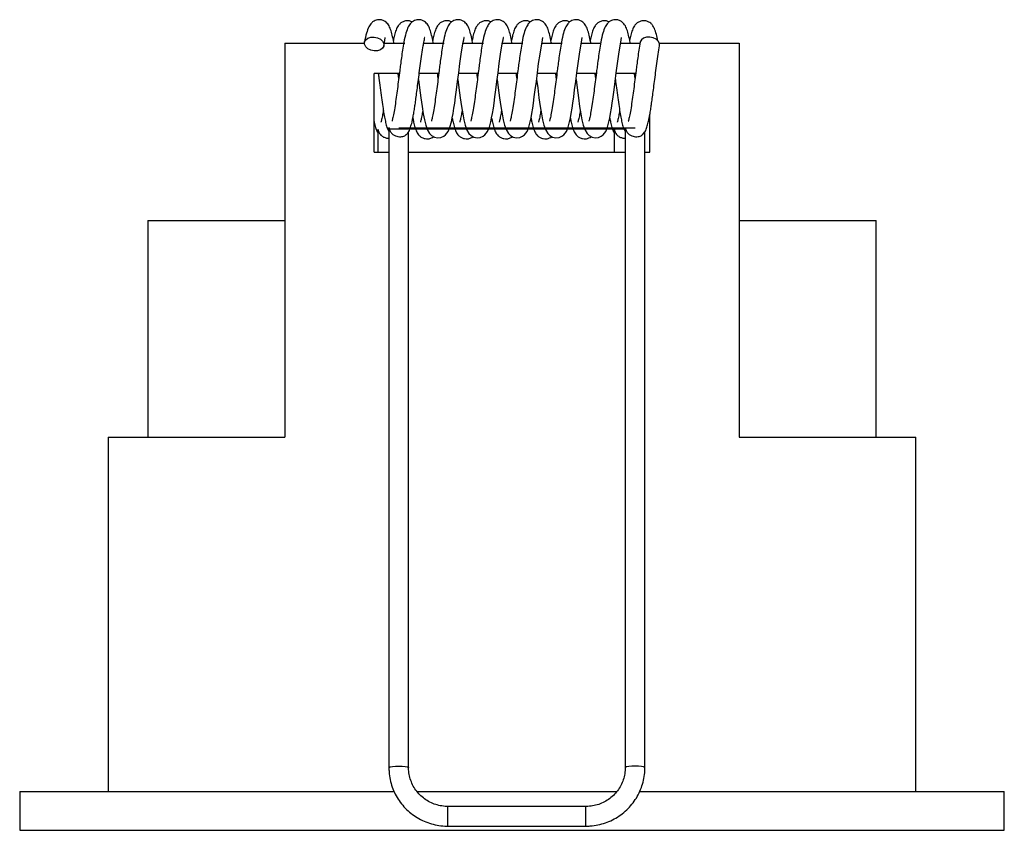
# Paper-space layout '_Posterior' of a CAD drawing. Header units: millimetres. Extents: x 61.9 to 111.9, y -9.4 to 31.7.
import ezdxf

# ---------------------------------------------------------------- set-up
doc = ezdxf.new("R2010")
doc.units = ezdxf.units.MM

psp = doc.layouts.new('_Posterior')

# ---------------------------------------------------------------- linework, layer by layer
at = {"color": 7, "linetype": 'Continuous', "lineweight": 25}
for p, q in [((75.401, 30.543), (75.401, 10.543)), ((75.401, 30.543), (79.445, 30.543)), ((79.418, 30.543), (79.448, 30.592)), ((80.446, 30.543), (81.491, 30.543)), ((82.449, 30.543), (83.493, 30.543)), ((84.452, 30.543), (85.491, 30.543)), ((86.455, 30.543), (87.494, 30.543)), ((88.457, 30.543), (89.495, 30.543)), ((90.46, 30.543), (91.444, 30.543)), ((92.461, 30.543), (93.447, 30.543)), ((94.425, 30.543), (98.481, 30.543)), ((98.481, 30.543), (98.481, 10.543)), ((81.221, 29.009), (79.941, 29.009)), ((79.941, 25.009), (79.941, 29.009)), ((83.221, 29.009), (82.223, 29.009)), ((85.22, 29.009), (84.226, 29.009)), ((87.221, 29.009), (86.229, 29.009)), ((89.223, 29.009), (88.231, 29.009)), ((91.226, 29.009), (90.233, 29.009)), ((93.229, 29.009), (92.234, 29.009)), ((93.941, 25.009), (93.941, 26.932)), ((80.131, 26.113), (80.131, 25.009)), ((80.69, 26.192), (80.69, -6.252)), ((80.697, 26.255), (80.692, 26.248)), ((81.69, -6.252), (81.69, 26.052)), ((92.131, 26.113), (92.131, 25.009)), ((92.69, 26.191), (92.69, -6.252)), ((92.692, 26.248), (92.697, 26.255)), ((93.69, -6.252), (93.69, 26.052)), ((79.941, 25.009), (80.69, 25.009)), ((81.69, 25.009), (92.69, 25.009)), ((93.69, 25.009), (93.941, 25.009)), ((68.441, 21.543), (68.441, 10.543)), ((68.441, 21.543), (75.401, 21.543)), ((98.481, 21.543), (105.441, 21.543)), ((105.441, 10.543), (105.441, 21.543)), ((66.441, 10.543), (66.441, -7.457)), ((66.441, 10.543), (75.401, 10.543)), ((98.481, 10.543), (107.441, 10.543)), ((107.441, -7.457), (107.441, 10.543)), ((61.941, -7.457), (61.941, -9.433)), ((61.941, -7.457), (80.949, -7.457)), ((82.111, -7.457), (92.268, -7.457)), ((93.433, -7.457), (111.941, -7.457)), ((111.941, -9.433), (111.941, -7.457)), ((90.69, -8.221), (83.69, -8.221)), ((83.69, -9.221), (83.69, -8.221)), ((90.69, -9.221), (90.69, -8.221)), ((61.941, -9.433), (111.941, -9.433)), ((83.69, -9.221), (90.69, -9.221))]:
    psp.add_line(p, q, dxfattribs=at)
at = {"color": 7, "linetype": 'Continuous'}
for p, q in [((92.631, 26.189), (80.631, 26.189)), ((81.19, 26.242), (93.19, 26.242))]:
    psp.add_line(p, q, dxfattribs=at)
at = {"color": 7, "linetype": 'Continuous', "lineweight": 25, "flags": 128}
for points in [[(79.941, 30.863), (80.111, 30.826), (80.26, 30.752), (80.371, 30.647), (80.429, 30.527), (80.429, 30.404), (80.371, 30.294), (80.26, 30.21), (80.111, 30.162), (79.941, 30.156), (79.771, 30.192), (79.622, 30.267), (79.511, 30.371), (79.453, 30.492), (79.453, 30.615), (79.511, 30.725), (79.622, 30.809), (79.771, 30.857), (79.941, 30.863)], [(82.192, 28.71), (82.245, 28.285), (82.311, 27.781), (82.377, 27.331), (82.437, 26.956), (82.494, 26.653), (82.558, 26.389), (82.638, 26.158), (82.755, 25.957), (82.861, 25.854), (83.005, 25.775), (83.165, 25.742), (83.331, 25.76), (83.474, 25.821), (83.568, 25.893), (83.704, 26.07), (83.792, 26.284), (83.863, 26.546), (83.907, 26.751), (83.95, 26.979), (83.994, 27.251), (84.032, 27.509), (84.074, 27.817), (84.123, 28.183), (84.177, 28.597), (84.234, 29.046), (84.295, 29.515), (84.363, 29.988), (84.433, 30.421), (84.433, 30.421), (84.466, 30.602), (84.489, 30.726), (84.507, 30.84), (84.499, 30.843)], [(84.192, 28.71), (84.245, 28.285), (84.311, 27.781), (84.377, 27.331), (84.437, 26.956), (84.494, 26.653), (84.558, 26.389), (84.638, 26.158), (84.755, 25.957), (84.861, 25.854), (85.005, 25.775), (85.165, 25.742), (85.331, 25.76), (85.474, 25.821), (85.568, 25.893), (85.704, 26.07), (85.792, 26.284), (85.863, 26.546), (85.907, 26.751), (85.95, 26.979), (85.994, 27.251), (86.032, 27.509), (86.074, 27.817), (86.123, 28.183), (86.177, 28.597), (86.234, 29.046), (86.295, 29.515), (86.363, 29.988), (86.433, 30.421), (86.433, 30.421), (86.466, 30.602), (86.489, 30.726), (86.507, 30.84), (86.499, 30.843)], [(86.192, 28.71), (86.245, 28.285), (86.311, 27.781), (86.377, 27.331), (86.437, 26.956), (86.494, 26.653), (86.558, 26.389), (86.638, 26.158), (86.755, 25.957), (86.861, 25.854), (87.005, 25.775), (87.165, 25.742), (87.331, 25.76), (87.474, 25.821), (87.568, 25.893), (87.704, 26.07), (87.792, 26.284), (87.863, 26.546), (87.907, 26.751), (87.95, 26.979), (87.994, 27.251), (88.032, 27.509), (88.074, 27.817), (88.123, 28.183), (88.177, 28.597), (88.234, 29.046), (88.295, 29.515), (88.363, 29.988), (88.433, 30.421), (88.433, 30.421), (88.466, 30.602), (88.489, 30.726), (88.507, 30.84), (88.499, 30.843)], [(88.192, 28.71), (88.245, 28.285), (88.311, 27.781), (88.377, 27.331), (88.437, 26.956), (88.494, 26.653), (88.558, 26.389), (88.638, 26.158), (88.755, 25.957), (88.861, 25.854), (89.005, 25.775), (89.165, 25.742), (89.331, 25.76), (89.474, 25.821), (89.568, 25.893), (89.704, 26.07), (89.792, 26.284), (89.863, 26.546), (89.907, 26.751), (89.95, 26.979), (89.994, 27.251), (90.032, 27.509), (90.074, 27.817), (90.123, 28.183), (90.177, 28.597), (90.234, 29.046), (90.295, 29.515), (90.363, 29.988), (90.433, 30.421), (90.433, 30.421), (90.466, 30.602), (90.489, 30.726), (90.507, 30.84), (90.499, 30.843)], [(90.192, 28.71), (90.245, 28.285), (90.311, 27.781), (90.377, 27.331), (90.437, 26.956), (90.494, 26.653), (90.558, 26.389), (90.638, 26.158), (90.755, 25.957), (90.861, 25.854), (91.005, 25.775), (91.165, 25.742), (91.331, 25.76), (91.474, 25.821), (91.568, 25.893), (91.704, 26.07), (91.792, 26.284), (91.863, 26.546), (91.907, 26.751), (91.95, 26.979), (91.994, 27.251), (92.032, 27.509), (92.074, 27.817), (92.123, 28.183), (92.177, 28.597), (92.234, 29.046), (92.295, 29.515), (92.363, 29.988), (92.433, 30.421), (92.433, 30.421), (92.466, 30.602), (92.489, 30.726), (92.507, 30.84), (92.499, 30.843)], [(93.941, 30.863), (93.771, 30.857), (93.622, 30.809), (93.511, 30.725), (93.453, 30.615), (93.449, 30.598)], [(94.433, 30.42), (94.429, 30.527), (94.371, 30.647), (94.26, 30.752), (94.111, 30.826), (93.941, 30.863)], [(80.69, -6.252), (80.698, -6.238), (80.757, -6.213), (80.869, -6.192), (81.019, -6.178), (81.19, -6.174), (81.361, -6.178), (81.511, -6.192), (81.623, -6.213), (81.682, -6.238), (81.69, -6.252)], [(93.69, -6.252), (93.682, -6.238), (93.623, -6.213), (93.511, -6.192), (93.361, -6.178), (93.19, -6.174), (93.019, -6.178), (92.869, -6.192), (92.757, -6.213), (92.698, -6.238), (92.69, -6.252)]]:
    psp.add_lwpolyline(points, dxfattribs=at)
at = {"color": 7, "linetype": 'Continuous', "lineweight": 25}
for points, knots in [([(80.942, 30.543), (80.94, 30.556), (80.915, 30.714), (80.862, 30.955), (80.782, 31.252), (80.7, 31.436), (80.594, 31.57), (80.497, 31.654), (80.353, 31.726), (80.192, 31.75), (80.035, 31.725), (79.909, 31.668), (79.788, 31.563), (79.662, 31.369), (79.542, 31.058), (79.481, 30.758), (79.449, 30.598)], [0, 0, 0, 0, 0.0101943, 0.1257294, 0.2377284, 0.3411898, 0.3845173, 0.4226137, 0.4647495, 0.5101751, 0.5480268, 0.5925216, 0.6607857, 0.7532333, 0.86788, 1, 1, 1, 1]), ([(81.877, 31.628), (81.833, 31.647), (81.736, 31.69), (81.566, 31.694), (81.402, 31.648), (81.259, 31.553), (81.128, 31.398), (81.051, 31.226), (80.973, 30.97), (80.934, 30.778), (80.915, 30.685)], [0, 0, 0, 0, 0.0719393, 0.1609352, 0.2551116, 0.3526784, 0.449209, 0.6387041, 0.8243227, 1, 1, 1, 1]), ([(82.942, 30.543), (82.94, 30.556), (82.915, 30.714), (82.862, 30.955), (82.782, 31.252), (82.7, 31.436), (82.594, 31.57), (82.497, 31.654), (82.353, 31.726), (82.192, 31.75), (82.035, 31.725), (81.909, 31.668), (81.788, 31.563), (81.662, 31.369), (81.542, 31.058), (81.481, 30.758), (81.449, 30.598)], [0, 0, 0, 0, 0.010194, 0.125729, 0.237728, 0.34119, 0.384517, 0.422614, 0.46475, 0.510175, 0.548027, 0.592522, 0.660786, 0.753233, 0.86788, 1, 1, 1, 1]), ([(83.877, 31.628), (83.833, 31.647), (83.736, 31.69), (83.566, 31.694), (83.402, 31.648), (83.259, 31.553), (83.128, 31.398), (83.051, 31.226), (82.973, 30.97), (82.934, 30.778), (82.915, 30.685)], [0, 0, 0, 0, 0.071939, 0.160935, 0.255112, 0.352678, 0.449209, 0.638704, 0.824323, 1, 1, 1, 1]), ([(84.942, 30.543), (84.94, 30.556), (84.915, 30.714), (84.862, 30.955), (84.782, 31.252), (84.7, 31.436), (84.594, 31.57), (84.497, 31.654), (84.353, 31.726), (84.192, 31.75), (84.035, 31.725), (83.909, 31.668), (83.788, 31.563), (83.662, 31.369), (83.542, 31.058), (83.481, 30.758), (83.449, 30.598)], [0, 0, 0, 0, 0.010194, 0.125729, 0.237728, 0.34119, 0.384517, 0.422614, 0.46475, 0.510175, 0.548027, 0.592522, 0.660786, 0.753233, 0.86788, 1, 1, 1, 1]), ([(85.877, 31.628), (85.833, 31.647), (85.736, 31.69), (85.566, 31.694), (85.402, 31.648), (85.259, 31.553), (85.128, 31.398), (85.051, 31.226), (84.973, 30.97), (84.934, 30.778), (84.915, 30.685)], [0, 0, 0, 0, 0.071939, 0.160935, 0.255112, 0.352678, 0.449209, 0.638704, 0.824323, 1, 1, 1, 1]), ([(86.942, 30.543), (86.94, 30.556), (86.915, 30.714), (86.862, 30.955), (86.782, 31.252), (86.7, 31.436), (86.594, 31.57), (86.497, 31.654), (86.353, 31.726), (86.192, 31.75), (86.035, 31.725), (85.909, 31.668), (85.788, 31.563), (85.662, 31.369), (85.542, 31.058), (85.481, 30.758), (85.449, 30.598)], [0, 0, 0, 0, 0.010194, 0.125729, 0.237728, 0.34119, 0.384517, 0.422614, 0.46475, 0.510175, 0.548027, 0.592522, 0.660786, 0.753233, 0.86788, 1, 1, 1, 1]), ([(87.877, 31.628), (87.833, 31.647), (87.736, 31.69), (87.566, 31.694), (87.402, 31.648), (87.259, 31.553), (87.128, 31.398), (87.051, 31.226), (86.973, 30.97), (86.934, 30.778), (86.915, 30.685)], [0, 0, 0, 0, 0.071939, 0.160935, 0.255112, 0.352678, 0.449209, 0.638704, 0.824323, 1, 1, 1, 1]), ([(88.942, 30.543), (88.94, 30.556), (88.915, 30.714), (88.862, 30.955), (88.782, 31.252), (88.7, 31.436), (88.594, 31.57), (88.497, 31.654), (88.353, 31.726), (88.192, 31.75), (88.035, 31.725), (87.909, 31.668), (87.788, 31.563), (87.662, 31.369), (87.542, 31.058), (87.481, 30.758), (87.449, 30.598)], [0, 0, 0, 0, 0.010194, 0.125729, 0.237728, 0.34119, 0.384517, 0.422614, 0.46475, 0.510175, 0.548027, 0.592522, 0.660786, 0.753233, 0.86788, 1, 1, 1, 1]), ([(89.877, 31.628), (89.833, 31.647), (89.736, 31.69), (89.566, 31.694), (89.402, 31.648), (89.259, 31.553), (89.128, 31.398), (89.051, 31.226), (88.973, 30.97), (88.934, 30.778), (88.915, 30.685)], [0, 0, 0, 0, 0.071939, 0.160935, 0.255112, 0.352678, 0.449209, 0.638704, 0.824323, 1, 1, 1, 1]), ([(90.942, 30.543), (90.94, 30.556), (90.915, 30.714), (90.862, 30.955), (90.782, 31.252), (90.7, 31.436), (90.594, 31.57), (90.497, 31.654), (90.353, 31.726), (90.192, 31.75), (90.035, 31.725), (89.909, 31.668), (89.788, 31.563), (89.662, 31.369), (89.542, 31.058), (89.481, 30.758), (89.449, 30.598)], [0, 0, 0, 0, 0.010194, 0.125729, 0.237728, 0.34119, 0.384517, 0.422614, 0.46475, 0.510175, 0.548027, 0.592522, 0.660786, 0.753233, 0.86788, 1, 1, 1, 1]), ([(91.877, 31.628), (91.833, 31.647), (91.736, 31.69), (91.566, 31.694), (91.402, 31.648), (91.259, 31.553), (91.128, 31.398), (91.051, 31.226), (90.973, 30.97), (90.934, 30.778), (90.915, 30.685)], [0, 0, 0, 0, 0.071939, 0.160935, 0.255112, 0.352678, 0.449209, 0.638704, 0.824323, 1, 1, 1, 1]), ([(92.942, 30.543), (92.94, 30.556), (92.915, 30.714), (92.862, 30.955), (92.782, 31.252), (92.7, 31.436), (92.594, 31.57), (92.497, 31.654), (92.353, 31.726), (92.192, 31.75), (92.035, 31.725), (91.909, 31.668), (91.788, 31.563), (91.662, 31.369), (91.542, 31.058), (91.481, 30.758), (91.449, 30.598)], [0, 0, 0, 0, 0.010194, 0.125729, 0.237728, 0.34119, 0.384517, 0.422614, 0.46475, 0.510175, 0.548027, 0.592522, 0.660786, 0.753233, 0.86788, 1, 1, 1, 1]), ([(94.345, 30.669), (94.322, 30.782), (94.274, 31.025), (94.185, 31.275), (94.088, 31.45), (94.007, 31.544), (93.892, 31.629), (93.739, 31.688), (93.567, 31.695), (93.402, 31.648), (93.259, 31.553), (93.128, 31.397), (93.051, 31.226), (92.973, 30.97), (92.934, 30.778), (92.915, 30.685)], [0, 0, 0, 0, 0.106971, 0.229749, 0.323053, 0.385293, 0.423692, 0.469522, 0.520392, 0.574223, 0.629992, 0.685169, 0.793484, 0.899583, 1, 1, 1, 1]), ([(80.433, 30.421), (80.445, 30.485), (80.466, 30.605), (80.494, 30.754), (80.516, 30.842), (80.502, 30.843), (80.499, 30.843)], [0, 0, 0, 0, 0.270895, 0.510581, 0.893131, 1, 1, 1, 1]), ([(81.449, 30.598), (81.427, 30.469), (81.387, 30.227), (81.329, 29.83), (81.28, 29.476), (81.233, 29.103), (81.182, 28.694), (81.121, 28.233), (81.061, 27.784), (81.001, 27.355), (80.935, 26.975), (80.885, 26.745), (80.861, 26.639), (80.844, 26.59), (80.85, 26.593), (80.851, 26.594)], [0, 0, 0, 0, 0.100042, 0.187076, 0.259814, 0.318042, 0.408894, 0.498366, 0.588671, 0.684604, 0.787617, 0.88845, 0.936974, 0.984431, 1, 1, 1, 1]), ([(82.433, 30.421), (82.445, 30.485), (82.466, 30.605), (82.494, 30.754), (82.516, 30.842), (82.502, 30.843), (82.499, 30.843)], [0, 0, 0, 0, 0.270895, 0.510581, 0.893131, 1, 1, 1, 1]), ([(83.449, 30.598), (83.427, 30.469), (83.387, 30.227), (83.329, 29.83), (83.28, 29.476), (83.233, 29.103), (83.182, 28.694), (83.121, 28.233), (83.061, 27.784), (83.001, 27.355), (82.935, 26.975), (82.885, 26.745), (82.861, 26.639), (82.844, 26.59), (82.85, 26.593), (82.851, 26.594)], [0, 0, 0, 0, 0.100042, 0.187076, 0.259814, 0.318042, 0.408894, 0.498366, 0.588671, 0.684604, 0.787617, 0.88845, 0.936974, 0.984431, 1, 1, 1, 1]), ([(85.449, 30.598), (85.427, 30.469), (85.387, 30.227), (85.329, 29.83), (85.28, 29.476), (85.233, 29.103), (85.182, 28.694), (85.121, 28.233), (85.061, 27.784), (85.001, 27.355), (84.935, 26.975), (84.885, 26.745), (84.861, 26.639), (84.844, 26.59), (84.85, 26.593), (84.851, 26.594)], [0, 0, 0, 0, 0.100042, 0.187076, 0.259814, 0.318042, 0.408894, 0.498366, 0.588671, 0.684604, 0.787617, 0.88845, 0.936974, 0.984431, 1, 1, 1, 1]), ([(87.449, 30.598), (87.427, 30.469), (87.387, 30.227), (87.329, 29.83), (87.28, 29.476), (87.233, 29.103), (87.182, 28.694), (87.121, 28.233), (87.061, 27.784), (87.001, 27.355), (86.935, 26.975), (86.885, 26.745), (86.861, 26.639), (86.844, 26.59), (86.85, 26.593), (86.851, 26.594)], [0, 0, 0, 0, 0.100042, 0.187076, 0.259814, 0.318042, 0.408894, 0.498366, 0.588671, 0.684604, 0.787617, 0.88845, 0.936974, 0.984431, 1, 1, 1, 1]), ([(89.449, 30.598), (89.427, 30.469), (89.387, 30.227), (89.329, 29.83), (89.28, 29.476), (89.233, 29.103), (89.182, 28.694), (89.121, 28.233), (89.061, 27.784), (89.001, 27.355), (88.935, 26.975), (88.885, 26.745), (88.861, 26.639), (88.844, 26.59), (88.85, 26.593), (88.851, 26.594)], [0, 0, 0, 0, 0.100042, 0.187076, 0.259814, 0.318042, 0.408894, 0.498366, 0.588671, 0.684604, 0.787617, 0.88845, 0.936974, 0.984431, 1, 1, 1, 1]), ([(91.449, 30.598), (91.427, 30.469), (91.387, 30.227), (91.329, 29.83), (91.28, 29.476), (91.233, 29.103), (91.182, 28.694), (91.121, 28.233), (91.061, 27.784), (91.001, 27.355), (90.935, 26.975), (90.885, 26.745), (90.861, 26.639), (90.844, 26.59), (90.85, 26.593), (90.851, 26.594)], [0, 0, 0, 0, 0.100042, 0.187076, 0.259814, 0.318042, 0.408894, 0.498366, 0.588671, 0.684604, 0.787617, 0.88845, 0.936974, 0.984431, 1, 1, 1, 1]), ([(93.449, 30.598), (93.427, 30.469), (93.387, 30.227), (93.329, 29.83), (93.28, 29.476), (93.233, 29.103), (93.182, 28.694), (93.121, 28.233), (93.061, 27.784), (93.001, 27.355), (92.935, 26.975), (92.885, 26.745), (92.861, 26.639), (92.844, 26.59), (92.85, 26.593), (92.851, 26.594)], [0, 0, 0, 0, 0.100042, 0.187076, 0.259814, 0.318042, 0.408894, 0.498366, 0.588671, 0.684604, 0.787617, 0.88845, 0.936974, 0.984431, 1, 1, 1, 1]), ([(81.575, 25.902), (81.622, 25.958), (81.727, 26.084), (81.793, 26.276), (81.857, 26.51), (81.908, 26.748), (81.951, 26.982), (81.993, 27.235), (82.034, 27.517), (82.076, 27.828), (82.125, 28.193), (82.179, 28.608), (82.236, 29.06), (82.296, 29.533), (82.365, 30.01), (82.41, 30.282), (82.433, 30.421)], [0, 0, 0, 0, 0.063993, 0.1424, 0.222439, 0.276992, 0.332369, 0.392558, 0.445075, 0.504244, 0.57095, 0.64451, 0.723696, 0.809133, 0.901984, 1, 1, 1, 1]), ([(93.575, 25.902), (93.622, 25.958), (93.727, 26.084), (93.793, 26.276), (93.857, 26.51), (93.908, 26.748), (93.951, 26.982), (93.993, 27.235), (94.034, 27.517), (94.076, 27.828), (94.125, 28.193), (94.179, 28.608), (94.236, 29.06), (94.296, 29.533), (94.365, 30.01), (94.41, 30.282), (94.433, 30.421)], [0, 0, 0, 0, 0.063992, 0.142399, 0.222439, 0.276991, 0.332369, 0.392557, 0.445075, 0.504244, 0.57095, 0.64451, 0.723696, 0.809133, 0.901984, 1, 1, 1, 1]), ([(80.153, 29.009), (80.163, 28.933), (80.194, 28.693), (80.246, 28.274), (80.31, 27.782), (80.375, 27.334), (80.436, 26.956), (80.491, 26.648), (80.558, 26.383), (80.613, 26.193), (80.672, 26.098), (80.69, 26.069)], [0, 0, 0, 0, 0.062625, 0.197104, 0.33827, 0.473776, 0.59982, 0.716743, 0.832347, 0.94845, 1, 1, 1, 1]), ([(81.192, 28.774), (81.191, 28.778), (81.181, 28.856), (81.171, 28.934), (81.161, 29.009)], [0, 0, 0, 0, 0.048064, 1, 1, 1, 1]), ([(83.192, 28.774), (83.191, 28.778), (83.181, 28.856), (83.171, 28.934), (83.161, 29.009)], [0, 0, 0, 0, 0.048064, 1, 1, 1, 1]), ([(85.192, 28.774), (85.191, 28.778), (85.181, 28.856), (85.171, 28.934), (85.161, 29.009)], [0, 0, 0, 0, 0.0480642, 1, 1, 1, 1]), ([(87.192, 28.774), (87.191, 28.778), (87.181, 28.856), (87.171, 28.934), (87.161, 29.009)], [0, 0, 0, 0, 0.048064, 1, 1, 1, 1]), ([(89.192, 28.774), (89.191, 28.778), (89.181, 28.856), (89.171, 28.934), (89.161, 29.009)], [0, 0, 0, 0, 0.0480642, 1, 1, 1, 1]), ([(91.192, 28.774), (91.191, 28.778), (91.181, 28.856), (91.171, 28.934), (91.161, 29.009)], [0, 0, 0, 0, 0.048064, 1, 1, 1, 1]), ([(93.192, 28.774), (93.191, 28.778), (93.181, 28.856), (93.171, 28.934), (93.161, 29.009)], [0, 0, 0, 0, 0.048064, 1, 1, 1, 1]), ([(92.192, 28.71), (92.209, 28.568), (92.249, 28.251), (92.31, 27.782), (92.375, 27.334), (92.436, 26.956), (92.491, 26.648), (92.558, 26.383), (92.613, 26.193), (92.672, 26.098), (92.69, 26.069)], [0, 0, 0, 0, 0.1256771, 0.279402, 0.426962, 0.5642193, 0.6915441, 0.8174322, 0.9438638, 1, 1, 1, 1]), ([(80.408, 27.134), (80.392, 27.04), (80.355, 26.819), (80.316, 26.65), (80.288, 26.555), (80.288, 26.544), (80.288, 26.54)], [0, 0, 0, 0, 0.285939, 0.665715, 0.851324, 1, 1, 1, 1]), ([(82.408, 27.134), (82.392, 27.04), (82.355, 26.819), (82.316, 26.65), (82.288, 26.555), (82.288, 26.544), (82.288, 26.54)], [0, 0, 0, 0, 0.2859394, 0.6657152, 0.8513242, 1, 1, 1, 1]), ([(84.408, 27.134), (84.392, 27.04), (84.355, 26.819), (84.316, 26.65), (84.288, 26.555), (84.288, 26.544), (84.288, 26.54)], [0, 0, 0, 0, 0.285939, 0.665715, 0.851324, 1, 1, 1, 1]), ([(86.408, 27.134), (86.392, 27.04), (86.355, 26.819), (86.316, 26.65), (86.288, 26.555), (86.288, 26.544), (86.288, 26.54)], [0, 0, 0, 0, 0.285939, 0.665715, 0.851324, 1, 1, 1, 1]), ([(88.408, 27.134), (88.392, 27.04), (88.355, 26.819), (88.316, 26.65), (88.288, 26.555), (88.288, 26.544), (88.288, 26.54)], [0, 0, 0, 0, 0.285939, 0.665715, 0.851324, 1, 1, 1, 1]), ([(90.408, 27.134), (90.392, 27.04), (90.355, 26.819), (90.316, 26.65), (90.288, 26.555), (90.288, 26.544), (90.288, 26.54)], [0, 0, 0, 0, 0.285939, 0.665715, 0.851324, 1, 1, 1, 1]), ([(92.408, 27.134), (92.392, 27.04), (92.355, 26.819), (92.316, 26.65), (92.288, 26.555), (92.288, 26.544), (92.288, 26.54)], [0, 0, 0, 0, 0.285939, 0.665715, 0.851324, 1, 1, 1, 1]), ([(79.941, 26.569), (79.943, 26.559), (79.965, 26.447), (80.017, 26.271), (80.06, 26.104), (80.121, 26.023), (80.131, 26.009)], [0, 0, 0, 0, 0.042339, 0.484385, 0.909474, 1, 1, 1, 1]), ([(81.906, 26.745), (81.919, 26.675), (81.953, 26.501), (82.012, 26.269), (82.093, 26.05), (82.197, 25.88), (82.365, 25.749), (82.521, 25.692), (82.685, 25.683), (82.848, 25.725), (82.924, 25.777), (82.958, 25.8)], [0, 0, 0, 0, 0.113413, 0.282873, 0.445832, 0.607829, 0.692998, 0.777832, 0.857679, 0.936126, 1, 1, 1, 1]), ([(83.906, 26.745), (83.919, 26.675), (83.953, 26.501), (84.012, 26.269), (84.093, 26.05), (84.197, 25.88), (84.365, 25.749), (84.521, 25.692), (84.685, 25.683), (84.848, 25.725), (84.924, 25.777), (84.958, 25.8)], [0, 0, 0, 0, 0.113413, 0.282873, 0.445832, 0.607829, 0.692998, 0.777832, 0.857679, 0.936126, 1, 1, 1, 1]), ([(85.906, 26.745), (85.919, 26.675), (85.953, 26.501), (86.012, 26.269), (86.093, 26.05), (86.197, 25.88), (86.365, 25.749), (86.521, 25.692), (86.685, 25.683), (86.848, 25.725), (86.924, 25.777), (86.958, 25.8)], [0, 0, 0, 0, 0.113413, 0.282873, 0.445832, 0.607829, 0.692998, 0.777832, 0.857679, 0.936126, 1, 1, 1, 1]), ([(87.906, 26.745), (87.919, 26.675), (87.953, 26.501), (88.012, 26.269), (88.093, 26.05), (88.197, 25.88), (88.365, 25.749), (88.521, 25.692), (88.685, 25.683), (88.848, 25.725), (88.924, 25.777), (88.958, 25.8)], [0, 0, 0, 0, 0.113413, 0.282873, 0.445832, 0.607829, 0.692998, 0.777832, 0.857679, 0.936126, 1, 1, 1, 1]), ([(89.906, 26.745), (89.919, 26.675), (89.953, 26.501), (90.012, 26.269), (90.093, 26.05), (90.197, 25.88), (90.365, 25.749), (90.521, 25.692), (90.685, 25.683), (90.848, 25.725), (90.924, 25.777), (90.958, 25.8)], [0, 0, 0, 0, 0.113413, 0.282873, 0.445832, 0.607829, 0.692998, 0.777832, 0.857679, 0.936126, 1, 1, 1, 1]), ([(91.906, 26.745), (91.919, 26.675), (91.952, 26.501), (92.017, 26.27), (92.06, 26.105), (92.121, 26.023), (92.131, 26.009)], [0, 0, 0, 0, 0.236014, 0.588662, 0.927781, 1, 1, 1, 1]), ([(80.131, 26.113), (80.131, 26.118), (80.131, 26.129), (80.132, 26.144), (80.134, 26.156), (80.135, 26.159), (80.136, 26.157), (80.14, 26.143), (80.156, 26.071), (80.21, 25.953), (80.334, 25.825), (80.488, 25.748), (80.611, 25.716), (80.677, 25.723), (80.69, 25.724)], [0, 0, 0, 0, 0.025926, 0.05513, 0.079359, 0.089174, 0.097294, 0.109602, 0.166671, 0.394761, 0.624025, 0.791069, 0.959011, 1, 1, 1, 1]), ([(80.69, 26.192), (80.69, 26.192), (80.69, 26.201), (80.69, 26.215), (80.691, 26.233), (80.692, 26.243), (80.692, 26.247), (80.692, 26.248)], [0, 0, 0, 0, 0.03783, 0.529828, 0.794995, 0.951544, 1, 1, 1, 1]), ([(80.697, 26.255), (80.697, 26.252), (80.697, 26.245), (80.699, 26.223), (80.713, 26.156), (80.762, 26.042), (80.873, 25.923), (81.012, 25.844), (81.15, 25.803), (81.285, 25.792), (81.406, 25.81), (81.508, 25.846), (81.551, 25.885), (81.572, 25.905)], [0, 0, 0, 0, 0.00612, 0.015429, 0.0590005, 0.232822, 0.4074505, 0.5274083, 0.6270012, 0.7270696, 0.816527, 0.9089123, 1, 1, 1, 1]), ([(92.131, 26.113), (92.131, 26.118), (92.131, 26.129), (92.132, 26.144), (92.134, 26.156), (92.135, 26.159), (92.137, 26.157), (92.14, 26.143), (92.156, 26.071), (92.211, 25.951), (92.336, 25.824), (92.491, 25.747), (92.613, 25.716), (92.678, 25.722), (92.69, 25.724)], [0, 0, 0, 0, 0.025781, 0.055039, 0.079369, 0.089213, 0.097351, 0.109726, 0.167186, 0.396901, 0.627834, 0.794275, 0.961599, 1, 1, 1, 1]), ([(92.69, 26.191), (92.69, 26.192), (92.69, 26.2), (92.69, 26.214), (92.691, 26.232), (92.692, 26.242), (92.692, 26.247), (92.692, 26.248)], [0, 0, 0, 0, 0.007389, 0.513531, 0.785868, 0.945556, 1, 1, 1, 1]), ([(92.697, 26.255), (92.697, 26.252), (92.697, 26.245), (92.699, 26.223), (92.713, 26.156), (92.761, 26.043), (92.873, 25.923), (93.012, 25.844), (93.15, 25.803), (93.285, 25.792), (93.406, 25.81), (93.508, 25.846), (93.551, 25.885), (93.572, 25.905)], [0, 0, 0, 0, 0.006117, 0.015422, 0.058975, 0.232723, 0.407275, 0.527274, 0.626887, 0.726977, 0.816439, 0.908814, 1, 1, 1, 1]), ([(80.69, -6.252), (80.692, -6.326), (80.696, -6.531), (80.746, -6.862), (80.851, -7.237), (81.005, -7.596), (81.205, -7.931), (81.448, -8.238), (81.729, -8.511), (82.044, -8.745), (82.387, -8.936), (82.753, -9.081), (83.134, -9.178), (83.45, -9.217), (83.635, -9.22), (83.69, -9.221)], [0, 0, 0, 0, 0.047984, 0.131251, 0.214554, 0.297862, 0.381183, 0.464523, 0.547888, 0.631281, 0.714704, 0.798156, 0.881634, 0.965135, 1, 1, 1, 1]), ([(83.69, -8.221), (83.64, -8.22), (83.483, -8.216), (83.221, -8.174), (82.916, -8.077), (82.63, -7.932), (82.372, -7.744), (82.147, -7.518), (81.962, -7.26), (81.821, -6.975), (81.728, -6.672), (81.693, -6.428), (81.691, -6.287), (81.69, -6.252)], [0, 0, 0, 0, 0.047996, 0.14968, 0.251447, 0.353238, 0.45508, 0.556995, 0.658998, 0.7611, 0.863297, 0.965576, 1, 1, 1, 1]), ([(90.69, -9.221), (90.765, -9.219), (90.971, -9.215), (91.306, -9.166), (91.685, -9.062), (92.048, -8.909), (92.387, -8.71), (92.698, -8.47), (92.973, -8.191), (93.21, -7.879), (93.403, -7.539), (93.55, -7.177), (93.647, -6.799), (93.686, -6.488), (93.689, -6.305), (93.69, -6.252)], [0, 0, 0, 0, 0.04787, 0.131358, 0.214887, 0.298411, 0.381922, 0.465415, 0.548883, 0.632323, 0.715734, 0.799115, 0.88247, 0.965802, 1, 1, 1, 1]), ([(92.69, -6.252), (92.689, -6.301), (92.685, -6.455), (92.643, -6.713), (92.543, -7.014), (92.396, -7.296), (92.204, -7.551), (91.974, -7.773), (91.71, -7.955), (91.421, -8.094), (91.113, -8.185), (90.866, -8.218), (90.725, -8.22), (90.69, -8.221)], [0, 0, 0, 0, 0.047888, 0.150168, 0.252524, 0.354838, 0.457083, 0.559241, 0.661305, 0.763277, 0.865167, 0.966993, 1, 1, 1, 1])]:
    psp.add_open_spline(points, degree=3, knots=knots, dxfattribs=at)

doc.saveas('drawing.dxf')
